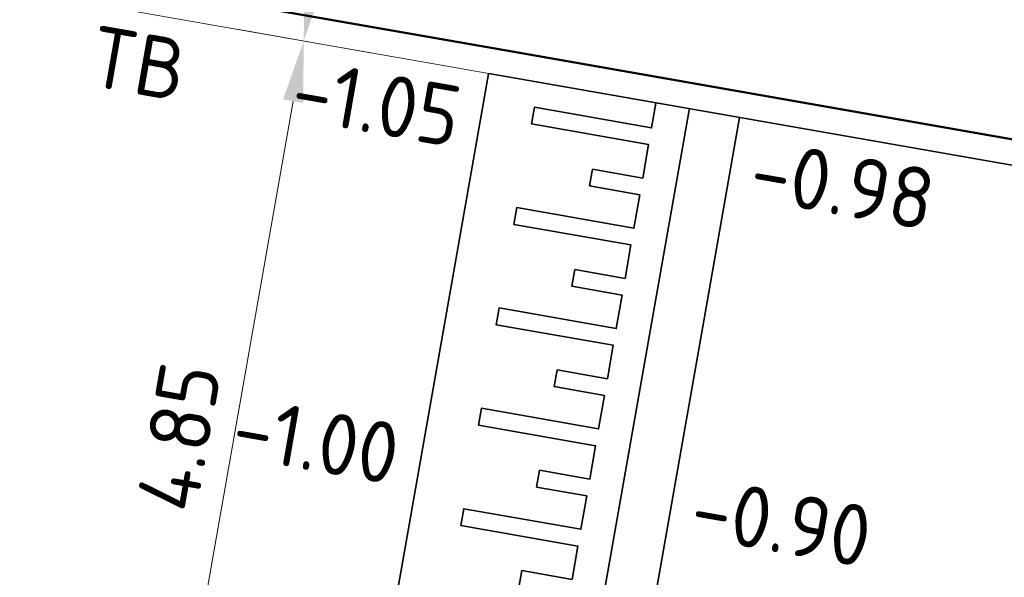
# Model space of a CAD drawing. Header units: metres. Extents: x 2514 to 227642, y 1683 to 852646.
# Tile 213 of 256: x 113823.28 to 113829.08, y 426367.6 to 426370.88. Entities that reach past the tile are written whole.
import ezdxf

# ---------------------------------------------------------------- set-up
doc = ezdxf.new("R2010")
doc.units = ezdxf.units.M
doc.layers.get('Defpoints').update_dxf_attribs({"color": 244, "lineweight": 35})
for name, color, linetype, lineweight in [('N-WE-VH-DREMPEL_BESTRAAT-G', 1, 'Continuous', 35), ('N-WE-VH-KANTOPSLUITING-T18', 1, 'Continuous', 18), ('N-WE-VH-KANTOPSLUITING_ACHTERKANTBAND-G', 1, 'Continuous', 50), ('N-WE-VH-KANTOPSLUITING_OPSLUITBAND_150X250-G', 1, 'Continuous', 35), ('N-WE-VH-KANTOPSLUITING_TROTTOIRBAND_130 150-G', 2, 'Continuous', 13), ('N-WE-VH-M', 7, 'Continuous', 18), ('N-WE-VH-NAP-T18', 1, 'Continuous', 18)]:
    doc.layers.add(name, color=color, linetype=linetype, lineweight=lineweight)
doc.styles.add('ISO', font='NLCS-ISO.ttf')
doc.styles.add('NLCS-ISO-M200-T18', font='NLCS-ISO.ttf', dxfattribs={"height": 0.36})
doc.dimstyles.new('NLCS-M200-T18-PIJL_L2_H1', dxfattribs={"dimscale": 0.2, "dimtxt": 2.5, "dimasz": 1.8, "dimexe": 2, "dimexo": 2, "dimgap": 0.7, "dimtad": 1, "dimzin": 0, "dimdsep": 46, "dimtxsty": 'NLCS-ISO-M200-T18', "dimcen": 0, "dimdle": 2, "dimclrd": 256, "dimclre": 256, "dimclrt": 1, "dimadec": 1, "dimazin": 0, "dimtfac": 1, "dimtdec": 3, "dimtofl": 0, "dimtmove": 0, "dimatfit": 3, "dimfxl": 2, "dimfxlon": 1, "dimtfillclr": 256, "dimtolj": 1, "dimtzin": 0, "dimlwd": -1, "dimlwe": -1, "dimarcsym": 0})

# ---------------------------------------------------------------- blocks, each defined once
blk = doc.blocks.new('*D380')
at = {"layer": 'Defpoints', "color": 0, "transparency": 16777216}
for p in [(113824.9549, 426370.755), (113826.1116, 426370.5513), (113825.2736, 426365.7743)]:
    blk.add_point(p, dxfattribs=at)
at = {"layer": 'N-WE-VH-M', "transparency": 16777216}
for p, q in [((113825.3488, 426370.6856), (113824.5609, 426370.8244)), ((113824.1762, 426366.333), (113824.8924, 426370.4005)), ((113824.5078, 426365.9091), (113823.7199, 426366.0479))]:
    blk.add_line(p, q, dxfattribs=at)
for points in [[(113824.8334, 426370.4109), (113824.9515, 426370.3901), (113824.9549, 426370.755)], [(113824.1172, 426366.3434), (113824.2353, 426366.3226), (113824.1138, 426365.9785)]]:
    blk.add_solid(points, dxfattribs=at)
at = {"layer": 'N-WE-VH-M', "color": 1, "transparency": 16777216, "insert": (113824.2192, 426368.4222), "char_height": 0.36, "attachment_point": 5, "rotation": 80.01356, "style": 'NLCS-ISO-M200-T18'}
blk.add_mtext('\\A1;4.85', dxfattribs=at)
blk = doc.blocks.new('*D381')
at = {"layer": 'Defpoints', "color": 0, "transparency": 16777216}
for p in [(113825.415, 426373.3681), (113826.5717, 426373.1644), (113826.1116, 426370.5513)]:
    blk.add_point(p, dxfattribs=at)
at = {"layer": 'N-WE-VH-M', "transparency": 16777216}
for p, q in [((113825.8089, 426373.2987), (113825.0211, 426373.4374)), ((113825.0173, 426371.1096), (113825.3526, 426373.0135)), ((113825.3488, 426370.6856), (113824.5609, 426370.8244))]:
    blk.add_line(p, q, dxfattribs=at)
for points in [[(113825.2935, 426373.0239), (113825.4117, 426373.0031), (113825.415, 426373.3681)], [(113824.9582, 426371.12), (113825.0764, 426371.0991), (113824.9549, 426370.755)]]:
    blk.add_solid(points, dxfattribs=at)
at = {"layer": 'N-WE-VH-M', "color": 1, "transparency": 16777216, "insert": (113824.8698, 426372.117), "char_height": 0.36, "attachment_point": 5, "rotation": 80.01356, "style": 'NLCS-ISO-M200-T18'}
blk.add_mtext('\\A1;2.65', dxfattribs=at)

msp = doc.modelspace()

# ---------------------------------------------------------------- linework, layer by layer
at = {"layer": 'N-WE-VH-DREMPEL_BESTRAAT-G'}
for points in [[(113825.2023, 426365.7874), (113825.4104, 426366.9692), (113825.6185, 426368.151), (113825.8266, 426369.3328), (113826.0428, 426370.5608)], [(113827.0277, 426370.3877), (113827.0022, 426370.2428), (113826.3128, 426370.3641), (113826.2955, 426370.2657), (113826.9848, 426370.1443), (113826.9502, 426369.9473), (113826.6547, 426369.9993), (113826.6374, 426369.9008), (113826.9328, 426369.8488), (113826.8981, 426369.6518), (113826.2087, 426369.7732), (113826.1914, 426369.6748), (113826.8808, 426369.5534), (113826.8461, 426369.3564), (113826.5507, 426369.4084), (113826.5333, 426369.3099), (113826.8288, 426369.2579), (113826.8114, 426369.1594), (113826.7941, 426369.0609), (113826.1047, 426369.1823), (113826.0874, 426369.0838), (113826.7767, 426368.9625), (113826.7421, 426368.7655), (113826.4466, 426368.8175), (113826.4293, 426368.719), (113826.7247, 426368.667), (113826.69, 426368.47), (113826.0006, 426368.5914), (113825.9833, 426368.4929), (113826.6727, 426368.3715), (113826.638, 426368.1746), (113826.3426, 426368.2266), (113826.3252, 426368.1281), (113826.6207, 426368.0761), (113826.6033, 426367.9776), (113826.586, 426367.8791), (113825.8966, 426368.0005), (113825.8793, 426367.902), (113826.5687, 426367.7806), (113826.534, 426367.5837), (113826.2385, 426367.6357), (113826.2212, 426367.5372)], [(113826.3632, 426365.4607), (113826.5922, 426366.7611), (113826.8003, 426367.9429), (113827.0084, 426369.1247), (113827.2256, 426370.3585)], [(113826.6467, 426365.3406), (113826.8877, 426366.7091), (113827.0958, 426367.8909), (113827.3039, 426369.0727), (113827.5206, 426370.3038)]]:
    msp.add_lwpolyline(points, dxfattribs=at)
at = {"layer": 'N-WE-VH-KANTOPSLUITING_ACHTERKANTBAND-G', "ltscale": 0.2}
msp.add_line((113811.8995, 426373.1974), (113826.0693, 426370.7116), dxfattribs=at)
msp.add_lwpolyline([(113833.2363, 426368.9775, 0.098652), (113830.9958, 426369.8474), (113826.0693, 426370.7116)], format="xyb", dxfattribs=at)
at = {"layer": 'N-WE-VH-KANTOPSLUITING_OPSLUITBAND_150X250-G', "ltscale": 0.2, "flags": 128}
msp.add_lwpolyline([(113833.1558, 426368.851, 0.098652), (113830.9699, 426369.6996), (113826.0434, 426370.5639)], format="xyb", dxfattribs=at)
at = {"layer": 'N-WE-VH-KANTOPSLUITING_TROTTOIRBAND_130 150-G', "ltscale": 0.2}
msp.add_line((113811.8736, 426373.0496), (113826.0434, 426370.5639), dxfattribs=at)

# ---------------------------------------------------------------- texts
at = {"layer": 'N-WE-VH-KANTOPSLUITING-T18', "style": 'NLCS-ISO-M200-T18'}
msp.add_text('TB', height=0.36, rotation=350.05005, dxfattribs=at).set_placement((113823.671, 426370.4949))
at = {"layer": 'N-WE-VH-NAP-T18', "style": 'ISO'}
for s, p in [('-1.05', (113824.8639, 426370.2974)), ('-0.98', (113827.5631, 426369.8238)), ('-1.00', (113824.515, 426368.3085)), ('-0.90', (113827.2142, 426367.835))]:
    msp.add_text(s, height=0.36, rotation=350.05005, dxfattribs=at).set_placement(p)

# ---------------------------------------------------------------- dimensions: what is measured, and where the dimension line sits
at = {"layer": 'N-WE-VH-M'}
for base, p1, p2, picture, middle in [((113825.415, 426373.3681), (113826.1116, 426370.5513), (113826.5717, 426373.1644), '*D381', (113824.8698, 426372.117)), ((113824.9549, 426370.755), (113825.2736, 426365.7743), (113826.1116, 426370.5513), '*D380', (113824.2192, 426368.4222))]:
    dim = msp.add_linear_dim(base=base, p1=p1, p2=p2, angle=80.01356, dimstyle='NLCS-M200-T18-PIJL_L2_H1', override={"dimclrt": 1}, dxfattribs=at)
    dim.commit()
    dim.dimension.update_dxf_attribs({"geometry": picture, "text_midpoint": middle})

doc.saveas('drawing.dxf')
